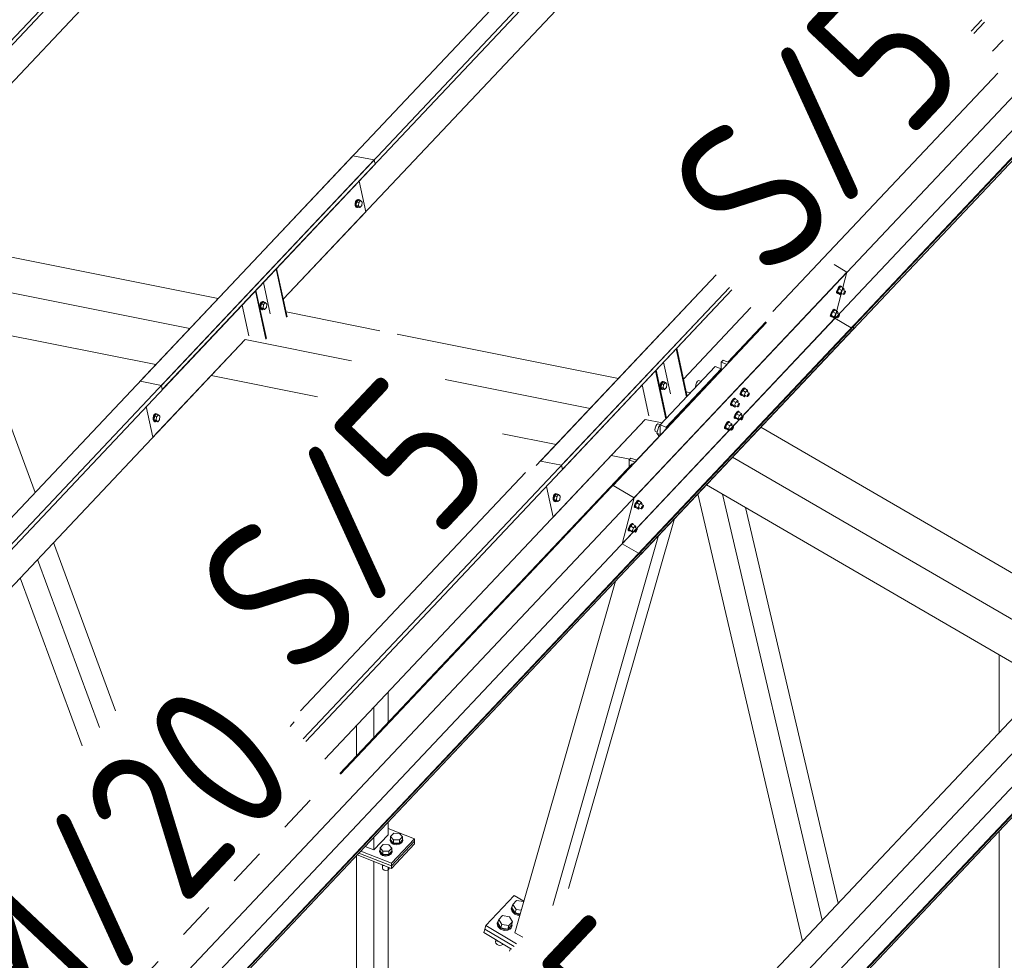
# Model space of a CAD drawing. Header units: millimetres. Extents: x -681 to 506, y -45 to 794.
# Tile 57 of 256: x -447 to -415, y 383 to 414. Entities that reach past the tile are written whole.
import ezdxf

# ---------------------------------------------------------------- set-up
doc = ezdxf.new("R2010")
doc.units = ezdxf.units.MM
doc.header["$LTSCALE"] = 0.6
doc.linetypes.add('XKITLINE00', pattern=[0])
doc.linetypes.add('XKITLINE02', pattern=[4, 2, -2])
for name, color, linetype, lineweight in [('Bolt', 7, 'Continuous', 0), ('Part', 2, 'Continuous', 0), ('PartMark', 3, 'Continuous', 0)]:
    doc.layers.add(name, color=color, linetype=linetype, lineweight=lineweight)
doc.styles.add('ISOCPEUR', font='ISOCPEUR.TTF')

msp = doc.modelspace()

# ---------------------------------------------------------------- linework, layer by layer
at = {"layer": 'Bolt', "color": 3, "linetype": 'XKITLINE00', "lineweight": 0}
for p, q in [((-435.681, 407.59), (-435.697, 407.523)), ((-435.697, 407.523), (-435.695, 407.459)), ((-435.649, 407.641), (-435.681, 407.59)), ((-435.674, 407.518), (-435.657, 407.585)), ((-435.671, 407.454), (-435.674, 407.518)), ((-435.65, 407.577), (-435.662, 407.464)), ((-435.657, 407.585), (-435.626, 407.636)), ((-435.59, 407.641), (-435.65, 407.577)), ((-435.65, 407.577), (-435.58, 407.563)), ((-435.611, 407.663), (-435.649, 407.641)), ((-435.626, 407.636), (-435.588, 407.658)), ((-435.611, 407.663), (-435.588, 407.658)), ((-435.592, 407.45), (-435.58, 407.563)), ((-435.59, 407.641), (-435.52, 407.627)), ((-435.588, 407.658), (-435.554, 407.645)), ((-435.58, 407.563), (-435.52, 407.627)), ((-435.554, 407.645), (-435.548, 407.632)), ((-435.52, 407.627), (-435.473, 407.577)), ((-435.473, 407.577), (-435.485, 407.463)), ((-435.695, 407.459), (-435.673, 407.414)), ((-435.673, 407.414), (-435.639, 407.401)), ((-435.65, 407.409), (-435.671, 407.454)), ((-435.662, 407.464), (-435.614, 407.414)), ((-435.662, 407.464), (-435.592, 407.45)), ((-435.616, 407.396), (-435.65, 407.409)), ((-435.639, 407.401), (-435.616, 407.396)), ((-435.593, 407.409), (-435.616, 407.396)), ((-435.614, 407.414), (-435.545, 407.4)), ((-435.545, 407.4), (-435.592, 407.45)), ((-435.485, 407.463), (-435.545, 407.4)), ((-420.052, 404.627), (-420.05, 404.663)), ((-420.052, 404.627), (-420.029, 404.614)), ((-420.029, 404.718), (-420.05, 404.663)), ((-419.995, 404.778), (-420.029, 404.718)), ((-420.029, 404.614), (-420.027, 404.649)), ((-420.012, 404.608), (-420.029, 404.614)), ((-420.027, 404.649), (-420.005, 404.705)), ((-419.97, 404.761), (-420.021, 404.656)), ((-419.928, 404.602), (-420.021, 404.656)), ((-420.021, 404.656), (-420.008, 404.617)), ((-420.003, 404.615), (-420.012, 404.608)), ((-420.008, 404.617), (-419.915, 404.564)), ((-420.005, 404.705), (-419.971, 404.765)), ((-419.957, 404.827), (-419.995, 404.778)), ((-419.971, 404.765), (-419.934, 404.813)), ((-419.907, 404.828), (-419.97, 404.761)), ((-419.877, 404.707), (-419.97, 404.761)), ((-419.925, 404.851), (-419.957, 404.827)), ((-419.934, 404.813), (-419.902, 404.838)), ((-419.928, 404.602), (-419.877, 404.707)), ((-419.928, 404.602), (-419.915, 404.564)), ((-419.909, 404.845), (-419.925, 404.851)), ((-419.915, 404.564), (-419.879, 404.602)), ((-419.909, 404.845), (-419.886, 404.832)), ((-419.907, 404.828), (-419.814, 404.774)), ((-419.902, 404.838), (-419.886, 404.832)), ((-419.9, 404.614), (-419.826, 404.571)), ((-419.886, 404.832), (-419.887, 404.816)), ((-419.814, 404.774), (-419.877, 404.707)), ((-419.829, 404.723), (-419.754, 404.68)), ((-419.826, 404.571), (-419.825, 404.589)), ((-419.825, 404.589), (-419.814, 404.617)), ((-419.801, 404.736), (-419.814, 404.774)), ((-419.814, 404.617), (-419.797, 404.647)), ((-419.812, 404.713), (-419.801, 404.736)), ((-419.783, 404.605), (-419.802, 404.58)), ((-419.797, 404.647), (-419.778, 404.671)), ((-419.766, 404.635), (-419.783, 404.605)), ((-419.778, 404.671), (-419.763, 404.683)), ((-419.756, 404.662), (-419.766, 404.635)), ((-419.763, 404.683), (-419.754, 404.68)), ((-419.754, 404.68), (-419.756, 404.662)), ((-438.78, 404.272), (-438.796, 404.205)), ((-438.748, 404.323), (-438.78, 404.272)), ((-438.773, 404.2), (-438.756, 404.267)), ((-438.756, 404.267), (-438.725, 404.318)), ((-438.689, 404.323), (-438.749, 404.259)), ((-438.711, 404.345), (-438.748, 404.323)), ((-438.725, 404.318), (-438.687, 404.34)), ((-438.711, 404.345), (-438.687, 404.34)), ((-438.689, 404.323), (-438.62, 404.309)), ((-438.687, 404.34), (-438.653, 404.327)), ((-438.679, 404.245), (-438.62, 404.309)), ((-438.653, 404.327), (-438.647, 404.314)), ((-438.62, 404.309), (-438.572, 404.259)), ((-419.818, 404.568), (-419.826, 404.571)), ((-419.802, 404.58), (-419.818, 404.568)), ((-438.796, 404.205), (-438.794, 404.141)), ((-438.794, 404.141), (-438.773, 404.096)), ((-438.771, 404.136), (-438.773, 404.2)), ((-438.773, 404.096), (-438.739, 404.083)), ((-438.749, 404.091), (-438.771, 404.136)), ((-438.749, 404.259), (-438.761, 404.146)), ((-438.761, 404.146), (-438.714, 404.096)), ((-438.761, 404.146), (-438.692, 404.132)), ((-438.749, 404.259), (-438.679, 404.245)), ((-438.715, 404.078), (-438.749, 404.091)), ((-438.739, 404.083), (-438.715, 404.078)), ((-438.692, 404.091), (-438.715, 404.078)), ((-438.714, 404.096), (-438.644, 404.082)), ((-438.692, 404.132), (-438.679, 404.245)), ((-438.644, 404.082), (-438.692, 404.132)), ((-438.584, 404.145), (-438.644, 404.082)), ((-438.572, 404.259), (-438.584, 404.145)), ((-420.226, 403.963), (-420.247, 403.907)), ((-420.192, 404.023), (-420.226, 403.963)), ((-420.224, 403.894), (-420.203, 403.949)), ((-420.168, 404.005), (-420.218, 403.9)), ((-420.203, 403.949), (-420.169, 404.009)), ((-420.154, 404.071), (-420.192, 404.023)), ((-420.169, 404.009), (-420.131, 404.058)), ((-420.104, 404.072), (-420.168, 404.005)), ((-420.075, 403.952), (-420.168, 404.005)), ((-420.123, 404.096), (-420.154, 404.071)), ((-420.131, 404.058), (-420.1, 404.082)), ((-420.125, 403.846), (-420.075, 403.952)), ((-420.106, 404.089), (-420.123, 404.096)), ((-420.106, 404.089), (-420.083, 404.076)), ((-420.104, 404.072), (-420.012, 404.019)), ((-420.1, 404.082), (-420.083, 404.076)), ((-420.083, 404.076), (-420.084, 404.061)), ((-420.012, 404.019), (-420.075, 403.952)), ((-420.026, 403.968), (-419.952, 403.925)), ((-419.999, 403.98), (-420.012, 404.019)), ((-420.009, 403.958), (-419.999, 403.98)), ((-420.25, 403.872), (-420.247, 403.907)), ((-420.25, 403.872), (-420.227, 403.858)), ((-420.227, 403.858), (-420.224, 403.894)), ((-420.21, 403.852), (-420.227, 403.858)), ((-420.125, 403.846), (-420.218, 403.9)), ((-420.218, 403.9), (-420.205, 403.862)), ((-420.201, 403.859), (-420.21, 403.852)), ((-420.205, 403.862), (-420.112, 403.808)), ((-420.125, 403.846), (-420.112, 403.808)), ((-420.112, 403.808), (-420.076, 403.846)), ((-420.098, 403.859), (-420.023, 403.816)), ((-420.023, 403.816), (-420.022, 403.833)), ((-420.015, 403.813), (-420.023, 403.816)), ((-420.022, 403.833), (-420.012, 403.861)), ((-419.999, 403.825), (-420.015, 403.813)), ((-420.012, 403.861), (-419.995, 403.891)), ((-419.981, 403.849), (-419.999, 403.825)), ((-419.995, 403.891), (-419.976, 403.915)), ((-419.964, 403.879), (-419.981, 403.849)), ((-419.976, 403.915), (-419.96, 403.928)), ((-419.953, 403.907), (-419.964, 403.879)), ((-419.96, 403.928), (-419.952, 403.925)), ((-419.952, 403.925), (-419.953, 403.907)), ((-425.74, 401.727), (-425.772, 401.675)), ((-425.748, 401.671), (-425.717, 401.722)), ((-425.681, 401.726), (-425.741, 401.663)), ((-425.702, 401.749), (-425.74, 401.727)), ((-425.717, 401.722), (-425.679, 401.744)), ((-425.702, 401.749), (-425.679, 401.744)), ((-425.681, 401.726), (-425.611, 401.713)), ((-425.679, 401.744), (-425.645, 401.731)), ((-425.671, 401.649), (-425.611, 401.713)), ((-425.645, 401.731), (-425.639, 401.718)), ((-425.611, 401.713), (-425.564, 401.662)), ((-424.563, 401.753), (-424.598, 401.702)), ((-424.528, 401.776), (-424.563, 401.753)), ((-424.528, 401.776), (-424.45, 401.745)), ((-424.499, 401.692), (-424.38, 401.819)), ((-424.38, 401.819), (-424.378, 401.819)), ((-425.772, 401.675), (-425.788, 401.609)), ((-425.788, 401.609), (-425.786, 401.544)), ((-425.786, 401.544), (-425.765, 401.5)), ((-425.765, 401.604), (-425.748, 401.671)), ((-425.762, 401.54), (-425.765, 401.604)), ((-425.765, 401.5), (-425.731, 401.486)), ((-425.741, 401.495), (-425.762, 401.54)), ((-425.741, 401.663), (-425.753, 401.549)), ((-425.753, 401.549), (-425.705, 401.499)), ((-425.753, 401.549), (-425.684, 401.536)), ((-425.741, 401.663), (-425.671, 401.649)), ((-425.707, 401.482), (-425.741, 401.495)), ((-425.731, 401.486), (-425.707, 401.482)), ((-425.684, 401.495), (-425.707, 401.482)), ((-425.705, 401.499), (-425.636, 401.485)), ((-425.684, 401.536), (-425.671, 401.649)), ((-425.636, 401.485), (-425.684, 401.536)), ((-425.576, 401.549), (-425.636, 401.485)), ((-425.564, 401.662), (-425.576, 401.549)), ((-424.623, 401.638), (-424.632, 401.577)), ((-424.632, 401.577), (-424.627, 401.555)), ((-424.598, 401.702), (-424.623, 401.638)), ((-424.5, 401.69), (-424.499, 401.692)), ((-424.499, 401.692), (-424.498, 401.692)), ((-423.156, 401.406), (-423.177, 401.351)), ((-423.122, 401.466), (-423.156, 401.406)), ((-423.154, 401.337), (-423.132, 401.392)), ((-423.097, 401.449), (-423.148, 401.343)), ((-423.132, 401.392), (-423.098, 401.452)), ((-423.084, 401.514), (-423.122, 401.466)), ((-423.098, 401.452), (-423.061, 401.501)), ((-423.034, 401.516), (-423.097, 401.449)), ((-423.004, 401.395), (-423.097, 401.449)), ((-423.053, 401.539), (-423.084, 401.514)), ((-423.061, 401.501), (-423.029, 401.525)), ((-423.055, 401.289), (-423.004, 401.395)), ((-423.036, 401.533), (-423.053, 401.539)), ((-423.036, 401.533), (-423.013, 401.519)), ((-423.034, 401.516), (-422.941, 401.462)), ((-423.029, 401.525), (-423.013, 401.519)), ((-423.013, 401.519), (-423.014, 401.504)), ((-422.941, 401.462), (-423.004, 401.395)), ((-422.956, 401.411), (-422.881, 401.368)), ((-422.928, 401.423), (-422.941, 401.462)), ((-422.939, 401.401), (-422.928, 401.423)), ((-423.473, 401.07), (-423.494, 401.015)), ((-423.439, 401.13), (-423.473, 401.07)), ((-423.414, 401.113), (-423.465, 401.008)), ((-423.449, 401.056), (-423.415, 401.116)), ((-423.401, 401.179), (-423.439, 401.13)), ((-423.415, 401.116), (-423.378, 401.165)), ((-423.351, 401.18), (-423.414, 401.113)), ((-423.321, 401.059), (-423.414, 401.113)), ((-423.37, 401.203), (-423.401, 401.179)), ((-423.378, 401.165), (-423.346, 401.19)), ((-423.353, 401.197), (-423.37, 401.203)), ((-423.353, 401.197), (-423.33, 401.183)), ((-423.351, 401.18), (-423.258, 401.126)), ((-423.346, 401.19), (-423.33, 401.183)), ((-423.33, 401.183), (-423.331, 401.168)), ((-423.258, 401.126), (-423.321, 401.059)), ((-423.273, 401.075), (-423.198, 401.032)), ((-423.245, 401.088), (-423.258, 401.126)), ((-423.256, 401.065), (-423.245, 401.088)), ((-423.179, 401.315), (-423.177, 401.351)), ((-423.179, 401.315), (-423.156, 401.302)), ((-423.156, 401.302), (-423.154, 401.337)), ((-423.139, 401.295), (-423.156, 401.302)), ((-423.055, 401.289), (-423.148, 401.343)), ((-423.148, 401.343), (-423.135, 401.305)), ((-423.13, 401.302), (-423.139, 401.295)), ((-423.135, 401.305), (-423.042, 401.251)), ((-423.055, 401.289), (-423.042, 401.251)), ((-423.042, 401.251), (-423.006, 401.289)), ((-423.027, 401.302), (-422.953, 401.259)), ((-422.953, 401.259), (-422.952, 401.277)), ((-422.945, 401.256), (-422.953, 401.259)), ((-422.952, 401.277), (-422.941, 401.304)), ((-422.929, 401.268), (-422.945, 401.256)), ((-422.941, 401.304), (-422.924, 401.334)), ((-422.91, 401.292), (-422.929, 401.268)), ((-422.924, 401.334), (-422.905, 401.359)), ((-422.893, 401.322), (-422.91, 401.292)), ((-422.905, 401.359), (-422.89, 401.371)), ((-422.883, 401.35), (-422.893, 401.322)), ((-422.89, 401.371), (-422.881, 401.368)), ((-422.881, 401.368), (-422.883, 401.35)), ((-423.496, 400.979), (-423.494, 401.015)), ((-423.496, 400.979), (-423.473, 400.966)), ((-423.473, 400.966), (-423.471, 401.001)), ((-423.457, 400.959), (-423.473, 400.966)), ((-423.471, 401.001), (-423.449, 401.056)), ((-423.372, 400.954), (-423.465, 401.008)), ((-423.465, 401.008), (-423.452, 400.969)), ((-423.447, 400.967), (-423.457, 400.959)), ((-423.452, 400.969), (-423.359, 400.915)), ((-423.372, 400.954), (-423.321, 401.059)), ((-423.372, 400.954), (-423.359, 400.915)), ((-423.359, 400.915), (-423.323, 400.954)), ((-423.344, 400.966), (-423.27, 400.923)), ((-423.281, 400.759), (-423.319, 400.71)), ((-423.232, 400.76), (-423.295, 400.693)), ((-423.25, 400.783), (-423.281, 400.759)), ((-423.27, 400.923), (-423.269, 400.941)), ((-423.262, 400.92), (-423.27, 400.923)), ((-423.269, 400.941), (-423.258, 400.968)), ((-423.246, 400.932), (-423.262, 400.92)), ((-423.258, 400.968), (-423.241, 400.998)), ((-423.258, 400.745), (-423.227, 400.77)), ((-423.233, 400.777), (-423.25, 400.783)), ((-423.227, 400.956), (-423.246, 400.932)), ((-423.241, 400.998), (-423.222, 401.023)), ((-423.233, 400.777), (-423.21, 400.764)), ((-423.232, 400.76), (-423.139, 400.706)), ((-423.21, 400.986), (-423.227, 400.956)), ((-423.227, 400.77), (-423.21, 400.764)), ((-423.222, 401.023), (-423.207, 401.035)), ((-423.21, 400.764), (-423.211, 400.748)), ((-423.2, 401.014), (-423.21, 400.986)), ((-423.207, 401.035), (-423.198, 401.032)), ((-423.198, 401.032), (-423.2, 401.014)), ((-442.252, 400.629), (-442.268, 400.562)), ((-442.268, 400.562), (-442.266, 400.498)), ((-442.266, 400.498), (-442.245, 400.453)), ((-442.22, 400.68), (-442.252, 400.629)), ((-442.245, 400.558), (-442.228, 400.624)), ((-442.242, 400.493), (-442.245, 400.558)), ((-442.245, 400.453), (-442.211, 400.44)), ((-442.221, 400.449), (-442.242, 400.493)), ((-442.221, 400.617), (-442.233, 400.503)), ((-442.233, 400.503), (-442.185, 400.453)), ((-442.233, 400.503), (-442.164, 400.489)), ((-442.228, 400.624), (-442.197, 400.676)), ((-442.161, 400.68), (-442.221, 400.617)), ((-442.221, 400.617), (-442.151, 400.603)), ((-442.187, 400.435), (-442.221, 400.449)), ((-442.182, 400.702), (-442.22, 400.68)), ((-442.211, 400.44), (-442.187, 400.435)), ((-442.197, 400.676), (-442.159, 400.698)), ((-442.164, 400.449), (-442.187, 400.435)), ((-442.185, 400.453), (-442.116, 400.439)), ((-442.182, 400.702), (-442.159, 400.698)), ((-442.164, 400.489), (-442.151, 400.603)), ((-442.116, 400.439), (-442.164, 400.489)), ((-442.161, 400.68), (-442.091, 400.666)), ((-442.159, 400.698), (-442.125, 400.685)), ((-442.151, 400.603), (-442.091, 400.666)), ((-442.125, 400.685), (-442.119, 400.672)), ((-442.056, 400.503), (-442.116, 400.439)), ((-442.091, 400.666), (-442.044, 400.616)), ((-442.044, 400.616), (-442.056, 400.503)), ((-423.567, 400.448), (-423.598, 400.423)), ((-423.575, 400.41), (-423.544, 400.434)), ((-423.55, 400.441), (-423.567, 400.448)), ((-423.55, 400.441), (-423.527, 400.428)), ((-423.544, 400.434), (-423.527, 400.428)), ((-423.527, 400.428), (-423.528, 400.412)), ((-423.377, 400.559), (-423.374, 400.595)), ((-423.377, 400.559), (-423.354, 400.546)), ((-423.353, 400.65), (-423.374, 400.595)), ((-423.354, 400.546), (-423.351, 400.582)), ((-423.337, 400.54), (-423.354, 400.546)), ((-423.319, 400.71), (-423.353, 400.65)), ((-423.351, 400.582), (-423.33, 400.637)), ((-423.295, 400.693), (-423.345, 400.588)), ((-423.252, 400.534), (-423.345, 400.588)), ((-423.345, 400.588), (-423.332, 400.55)), ((-423.328, 400.547), (-423.337, 400.54)), ((-423.332, 400.55), (-423.239, 400.496)), ((-423.33, 400.637), (-423.296, 400.697)), ((-423.296, 400.697), (-423.258, 400.745)), ((-423.202, 400.639), (-423.295, 400.693)), ((-423.252, 400.534), (-423.202, 400.639)), ((-423.252, 400.534), (-423.239, 400.496)), ((-423.239, 400.496), (-423.203, 400.534)), ((-423.225, 400.546), (-423.151, 400.503)), ((-423.139, 400.706), (-423.202, 400.639)), ((-423.153, 400.655), (-423.079, 400.612)), ((-423.151, 400.503), (-423.149, 400.521)), ((-423.142, 400.5), (-423.151, 400.503)), ((-423.149, 400.521), (-423.139, 400.549)), ((-423.126, 400.512), (-423.142, 400.5)), ((-423.126, 400.668), (-423.139, 400.706)), ((-423.139, 400.549), (-423.122, 400.579)), ((-423.136, 400.646), (-423.126, 400.668)), ((-423.108, 400.537), (-423.126, 400.512)), ((-423.122, 400.579), (-423.103, 400.603)), ((-423.091, 400.567), (-423.108, 400.537)), ((-423.103, 400.603), (-423.087, 400.615)), ((-423.08, 400.594), (-423.091, 400.567)), ((-423.087, 400.615), (-423.079, 400.612)), ((-423.079, 400.612), (-423.08, 400.594)), ((-425.949, 400.234), (-425.958, 400.173)), ((-425.958, 400.173), (-425.949, 400.132)), ((-425.923, 400.298), (-425.949, 400.234)), ((-425.949, 400.132), (-425.923, 400.121)), ((-425.889, 400.348), (-425.923, 400.298)), ((-425.923, 400.121), (-425.923, 400.122)), ((-425.923, 400.121), (-425.876, 400.103)), ((-425.854, 400.371), (-425.889, 400.348)), ((-425.825, 400.288), (-425.885, 400.071)), ((-425.854, 400.371), (-425.775, 400.34)), ((-425.705, 400.415), (-425.825, 400.288)), ((-425.825, 400.288), (-425.777, 400.269)), ((-425.705, 400.415), (-425.704, 400.414)), ((-423.694, 400.224), (-423.691, 400.259)), ((-423.694, 400.224), (-423.671, 400.21)), ((-423.67, 400.314), (-423.691, 400.259)), ((-423.671, 400.21), (-423.668, 400.246)), ((-423.654, 400.204), (-423.671, 400.21)), ((-423.636, 400.374), (-423.67, 400.314)), ((-423.668, 400.246), (-423.647, 400.301)), ((-423.612, 400.357), (-423.662, 400.252)), ((-423.569, 400.198), (-423.662, 400.252)), ((-423.662, 400.252), (-423.649, 400.214)), ((-423.645, 400.211), (-423.654, 400.204)), ((-423.649, 400.214), (-423.556, 400.16)), ((-423.647, 400.301), (-423.613, 400.361)), ((-423.598, 400.423), (-423.636, 400.374)), ((-423.613, 400.361), (-423.575, 400.41)), ((-423.549, 400.424), (-423.612, 400.357)), ((-423.519, 400.303), (-423.612, 400.357)), ((-423.569, 400.198), (-423.519, 400.303)), ((-423.569, 400.198), (-423.556, 400.16)), ((-423.556, 400.16), (-423.52, 400.198)), ((-423.549, 400.424), (-423.456, 400.37)), ((-423.542, 400.211), (-423.468, 400.167)), ((-423.456, 400.37), (-423.519, 400.303)), ((-423.47, 400.319), (-423.396, 400.276)), ((-423.468, 400.167), (-423.466, 400.185)), ((-423.459, 400.164), (-423.468, 400.167)), ((-423.466, 400.185), (-423.456, 400.213)), ((-423.444, 400.177), (-423.459, 400.164)), ((-423.443, 400.332), (-423.456, 400.37)), ((-423.456, 400.213), (-423.439, 400.243)), ((-423.453, 400.31), (-423.443, 400.332)), ((-423.425, 400.201), (-423.444, 400.177)), ((-423.439, 400.243), (-423.42, 400.267)), ((-423.408, 400.231), (-423.425, 400.201)), ((-423.42, 400.267), (-423.404, 400.279)), ((-423.397, 400.259), (-423.408, 400.231)), ((-423.404, 400.279), (-423.396, 400.276)), ((-423.396, 400.276), (-423.397, 400.259)), ((-425.885, 400.071), (-425.825, 399.981)), ((-425.885, 400.071), (-425.777, 400.029)), ((-425.825, 399.981), (-425.801, 399.972)), ((-429.244, 398.033), (-429.26, 397.966)), ((-429.26, 397.966), (-429.258, 397.902)), ((-429.258, 397.902), (-429.237, 397.857)), ((-429.212, 398.084), (-429.244, 398.033)), ((-429.237, 397.961), (-429.22, 398.028)), ((-429.234, 397.897), (-429.237, 397.961)), ((-429.213, 397.852), (-429.234, 397.897)), ((-429.213, 398.02), (-429.225, 397.907)), ((-429.225, 397.907), (-429.177, 397.857)), ((-429.225, 397.907), (-429.155, 397.893)), ((-429.22, 398.028), (-429.189, 398.079)), ((-429.153, 398.084), (-429.213, 398.02)), ((-429.213, 398.02), (-429.143, 398.006)), ((-429.174, 398.106), (-429.212, 398.084)), ((-429.189, 398.079), (-429.151, 398.101)), ((-429.174, 398.106), (-429.151, 398.101)), ((-429.155, 397.893), (-429.143, 398.006)), ((-429.108, 397.843), (-429.155, 397.893)), ((-429.153, 398.084), (-429.083, 398.07)), ((-429.151, 398.101), (-429.117, 398.088)), ((-429.143, 398.006), (-429.083, 398.07)), ((-429.117, 398.088), (-429.111, 398.075)), ((-429.048, 397.906), (-429.108, 397.843)), ((-429.083, 398.07), (-429.036, 398.02)), ((-429.036, 398.02), (-429.048, 397.906)), ((-426.528, 397.866), (-426.566, 397.817)), ((-426.478, 397.867), (-426.541, 397.8)), ((-426.497, 397.891), (-426.528, 397.866)), ((-426.505, 397.853), (-426.473, 397.877)), ((-426.48, 397.884), (-426.497, 397.891)), ((-426.48, 397.884), (-426.457, 397.871)), ((-426.478, 397.867), (-426.385, 397.813)), ((-426.473, 397.877), (-426.457, 397.871)), ((-426.457, 397.871), (-426.458, 397.856)), ((-429.237, 397.857), (-429.203, 397.844)), ((-429.179, 397.839), (-429.213, 397.852)), ((-429.203, 397.844), (-429.179, 397.839)), ((-429.156, 397.852), (-429.179, 397.839)), ((-429.177, 397.857), (-429.108, 397.843)), ((-426.623, 397.667), (-426.621, 397.702)), ((-426.623, 397.667), (-426.6, 397.653)), ((-426.6, 397.757), (-426.621, 397.702)), ((-426.566, 397.817), (-426.6, 397.757)), ((-426.6, 397.653), (-426.598, 397.689)), ((-426.584, 397.647), (-426.6, 397.653)), ((-426.598, 397.689), (-426.577, 397.744)), ((-426.541, 397.8), (-426.592, 397.695)), ((-426.499, 397.641), (-426.592, 397.695)), ((-426.592, 397.695), (-426.579, 397.657)), ((-426.574, 397.654), (-426.584, 397.647)), ((-426.579, 397.657), (-426.486, 397.603)), ((-426.577, 397.744), (-426.543, 397.804)), ((-426.543, 397.804), (-426.505, 397.853)), ((-426.448, 397.746), (-426.541, 397.8)), ((-426.499, 397.641), (-426.448, 397.746)), ((-426.499, 397.641), (-426.486, 397.603)), ((-426.486, 397.603), (-426.45, 397.641)), ((-426.471, 397.654), (-426.397, 397.611)), ((-426.385, 397.813), (-426.448, 397.746)), ((-426.4, 397.763), (-426.325, 397.719)), ((-426.397, 397.611), (-426.396, 397.628)), ((-426.389, 397.607), (-426.397, 397.611)), ((-426.396, 397.628), (-426.385, 397.656)), ((-426.373, 397.62), (-426.389, 397.607)), ((-426.372, 397.775), (-426.385, 397.813)), ((-426.385, 397.656), (-426.368, 397.686)), ((-426.383, 397.753), (-426.372, 397.775)), ((-426.354, 397.644), (-426.373, 397.62)), ((-426.368, 397.686), (-426.349, 397.71)), ((-426.337, 397.674), (-426.354, 397.644)), ((-426.349, 397.71), (-426.334, 397.723)), ((-426.327, 397.702), (-426.337, 397.674)), ((-426.334, 397.723), (-426.325, 397.719)), ((-426.325, 397.719), (-426.327, 397.702)), ((-426.821, 396.911), (-426.818, 396.947)), ((-426.821, 396.911), (-426.798, 396.898)), ((-426.797, 397.002), (-426.818, 396.947)), ((-426.798, 396.898), (-426.795, 396.933)), ((-426.763, 397.062), (-426.797, 397.002)), ((-426.795, 396.933), (-426.774, 396.988)), ((-426.739, 397.045), (-426.789, 396.94)), ((-426.696, 396.886), (-426.789, 396.94)), ((-426.789, 396.94), (-426.776, 396.901)), ((-426.774, 396.988), (-426.74, 397.048)), ((-426.725, 397.111), (-426.763, 397.062)), ((-426.74, 397.048), (-426.702, 397.097)), ((-426.676, 397.112), (-426.739, 397.045)), ((-426.646, 396.991), (-426.739, 397.045)), ((-426.694, 397.135), (-426.725, 397.111)), ((-426.702, 397.097), (-426.671, 397.122)), ((-426.696, 396.886), (-426.646, 396.991)), ((-426.677, 397.129), (-426.694, 397.135)), ((-426.677, 397.129), (-426.654, 397.115)), ((-426.676, 397.112), (-426.583, 397.058)), ((-426.671, 397.122), (-426.654, 397.115)), ((-426.654, 397.115), (-426.655, 397.1)), ((-426.583, 397.058), (-426.646, 396.991)), ((-426.597, 397.007), (-426.523, 396.964)), ((-426.57, 397.02), (-426.583, 397.058)), ((-426.583, 396.9), (-426.566, 396.93)), ((-426.58, 396.997), (-426.57, 397.02)), ((-426.566, 396.93), (-426.547, 396.955)), ((-426.535, 396.919), (-426.552, 396.889)), ((-426.547, 396.955), (-426.531, 396.967)), ((-426.524, 396.946), (-426.535, 396.919)), ((-426.531, 396.967), (-426.523, 396.964)), ((-426.523, 396.964), (-426.524, 396.946)), ((-426.781, 396.891), (-426.798, 396.898)), ((-426.772, 396.899), (-426.781, 396.891)), ((-426.776, 396.901), (-426.683, 396.847)), ((-426.696, 396.886), (-426.683, 396.847)), ((-426.683, 396.847), (-426.647, 396.886)), ((-426.669, 396.898), (-426.595, 396.855)), ((-426.595, 396.855), (-426.593, 396.873)), ((-426.586, 396.852), (-426.595, 396.855)), ((-426.593, 396.873), (-426.583, 396.9)), ((-426.571, 396.864), (-426.586, 396.852)), ((-426.552, 396.889), (-426.571, 396.864)), ((-434.543, 386.96), (-434.444, 387.066)), ((-434.444, 387.066), (-434.251, 387.063)), ((-434.251, 387.063), (-434.159, 386.955)), ((-434.889, 386.594), (-434.789, 386.7)), ((-434.789, 386.7), (-434.597, 386.697)), ((-434.597, 386.697), (-434.504, 386.589)), ((-434.556, 386.854), (-434.543, 386.883)), ((-434.531, 386.788), (-434.556, 386.854)), ((-434.556, 386.829), (-434.556, 386.854)), ((-434.531, 386.762), (-434.556, 386.829)), ((-434.543, 386.854), (-434.543, 386.96)), ((-434.451, 386.852), (-434.543, 386.96)), ((-434.451, 386.746), (-434.543, 386.854)), ((-434.458, 386.738), (-434.531, 386.788)), ((-434.531, 386.762), (-434.458, 386.713)), ((-434.355, 386.719), (-434.458, 386.738)), ((-434.458, 386.713), (-434.355, 386.694)), ((-434.451, 386.746), (-434.451, 386.852)), ((-434.258, 386.849), (-434.451, 386.852)), ((-434.451, 386.746), (-434.258, 386.743)), ((-434.252, 386.735), (-434.355, 386.719)), ((-434.355, 386.694), (-434.252, 386.71)), ((-434.159, 386.955), (-434.258, 386.849)), ((-434.258, 386.743), (-434.159, 386.849)), ((-434.258, 386.743), (-434.258, 386.849)), ((-434.175, 386.783), (-434.252, 386.735)), ((-434.252, 386.71), (-434.175, 386.757)), ((-434.145, 386.848), (-434.175, 386.783)), ((-434.175, 386.757), (-434.145, 386.823)), ((-434.159, 386.849), (-434.159, 386.955)), ((-434.159, 386.883), (-434.145, 386.848)), ((-434.145, 386.823), (-434.145, 386.848)), ((-434.902, 386.488), (-434.889, 386.517)), ((-434.877, 386.421), (-434.902, 386.488)), ((-434.902, 386.462), (-434.902, 386.488)), ((-434.877, 386.396), (-434.902, 386.462)), ((-434.889, 386.488), (-434.889, 386.594)), ((-434.797, 386.486), (-434.889, 386.594)), ((-434.797, 386.379), (-434.889, 386.488)), ((-434.803, 386.372), (-434.877, 386.421)), ((-434.877, 386.396), (-434.803, 386.346)), ((-434.701, 386.353), (-434.803, 386.372)), ((-434.803, 386.346), (-434.701, 386.327)), ((-434.797, 386.379), (-434.797, 386.486)), ((-434.604, 386.483), (-434.797, 386.486)), ((-434.797, 386.379), (-434.604, 386.376)), ((-434.598, 386.369), (-434.701, 386.353)), ((-434.701, 386.327), (-434.598, 386.344)), ((-434.504, 386.589), (-434.604, 386.483)), ((-434.604, 386.376), (-434.604, 386.483)), ((-434.604, 386.376), (-434.504, 386.482)), ((-434.521, 386.416), (-434.598, 386.369)), ((-434.598, 386.344), (-434.521, 386.391)), ((-434.491, 386.482), (-434.521, 386.416)), ((-434.521, 386.391), (-434.491, 386.457)), ((-434.504, 386.482), (-434.504, 386.589)), ((-434.504, 386.516), (-434.491, 386.482)), ((-434.491, 386.457), (-434.491, 386.482)), ((-434.815, 386.043), (-434.797, 386.022)), ((-434.808, 385.933), (-434.808, 386.035)), ((-434.797, 386.022), (-434.797, 386.036)), ((-434.794, 385.897), (-434.808, 385.933)), ((-434.797, 386.022), (-434.759, 386.021)), ((-434.794, 385.897), (-434.754, 385.871)), ((-434.754, 385.871), (-434.699, 385.86)), ((-434.699, 385.86), (-434.643, 385.869)), ((-434.643, 385.869), (-434.602, 385.895)), ((-434.602, 385.895), (-434.586, 385.93)), ((-434.586, 385.93), (-434.586, 385.953)), ((-430.602, 384.644), (-430.57, 384.756)), ((-430.57, 384.756), (-430.45, 384.883)), ((-430.463, 384.593), (-430.57, 384.756)), ((-430.45, 384.883), (-430.223, 384.847)), ((-430.217, 384.838), (-430.223, 384.847)), ((-430.623, 384.616), (-430.615, 384.646)), ((-430.623, 384.616), (-430.595, 384.523)), ((-430.615, 384.646), (-430.579, 384.73)), ((-430.587, 384.552), (-430.615, 384.646)), ((-430.495, 384.481), (-430.602, 384.644)), ((-430.595, 384.523), (-430.51, 384.444)), ((-430.502, 384.474), (-430.587, 384.552)), ((-430.579, 384.73), (-430.577, 384.731)), ((-430.51, 384.444), (-430.392, 384.401)), ((-430.383, 384.431), (-430.502, 384.474)), ((-430.495, 384.481), (-430.463, 384.593)), ((-430.327, 384.454), (-430.495, 384.481)), ((-430.295, 384.566), (-430.463, 384.593)), ((-430.333, 384.433), (-430.383, 384.431)), ((-431.085, 384.128), (-431.076, 384.158)), ((-431.085, 384.128), (-431.056, 384.034)), ((-431.076, 384.158), (-431.04, 384.241)), ((-431.048, 384.064), (-431.076, 384.158)), ((-431.063, 384.156), (-431.031, 384.267)), ((-431.063, 384.156), (-430.956, 383.993)), ((-431.04, 384.241), (-431.038, 384.242)), ((-431.031, 384.267), (-430.911, 384.394)), ((-430.924, 384.105), (-431.031, 384.267)), ((-430.956, 383.993), (-430.924, 384.105)), ((-430.697, 384.069), (-430.924, 384.105)), ((-430.911, 384.394), (-430.684, 384.358)), ((-430.578, 384.195), (-430.697, 384.069)), ((-430.684, 384.358), (-430.578, 384.195)), ((-430.61, 384.084), (-430.578, 384.195)), ((-430.604, 384.105), (-430.596, 384.081)), ((-430.392, 384.401), (-430.342, 384.403)), ((-431.056, 384.034), (-430.972, 383.955)), ((-430.963, 383.985), (-431.048, 384.064)), ((-430.972, 383.955), (-430.853, 383.913)), ((-430.844, 383.942), (-430.963, 383.985)), ((-430.956, 383.993), (-430.73, 383.957)), ((-430.853, 383.913), (-430.732, 383.917)), ((-430.723, 383.947), (-430.844, 383.942)), ((-430.732, 383.917), (-430.641, 383.968)), ((-430.73, 383.957), (-430.61, 384.084)), ((-430.73, 383.957), (-430.697, 384.069)), ((-430.633, 383.998), (-430.723, 383.947)), ((-430.641, 383.968), (-430.605, 384.052)), ((-430.596, 384.081), (-430.633, 383.998)), ((-430.605, 384.052), (-430.596, 384.081)), ((-431.138, 383.543), (-431.119, 383.609)), ((-431.138, 383.543), (-431.123, 383.492)), ((-431.123, 383.492), (-431.076, 383.449)), ((-431.078, 383.567), (-431.097, 383.596)), ((-431.078, 383.567), (-431.074, 383.582)), ((-431.038, 383.561), (-431.078, 383.567)), ((-430.896, 383.456), (-430.889, 383.472)), ((-431.076, 383.449), (-431.012, 383.426)), ((-431.012, 383.426), (-430.946, 383.429)), ((-430.946, 383.429), (-430.896, 383.456))]:
    msp.add_line(p, q, dxfattribs=at)
at = {"layer": 'Part', "color": 2, "linetype": 'XKITLINE00', "lineweight": 0}
for p, q in [((-455.005, 404.215), (-415.809, 445.735)), ((-454.975, 404.079), (-415.779, 445.599)), ((-441.997, 401.619), (-402.801, 443.139)), ((-441.967, 401.482), (-402.771, 443.002)), ((-451.041, 407.019), (-420.002, 439.897)), ((-426.626, 397.97), (-387.43, 439.49)), ((-387.821, 437.994), (-427.017, 396.474)), ((-426.426, 396.114), (-387.23, 437.634)), ((-387.219, 437.758), (-426.415, 396.238)), ((-387.2, 437.747), (-426.397, 396.227)), ((-438.033, 404.422), (-406.994, 437.301)), ((-442.684, 401.756), (-427.017, 418.352)), ((-415.669, 413.131), (-415.325, 413.496)), ((-415.586, 413.052), (-415.241, 413.417)), ((-414.973, 412.474), (-414.629, 412.838)), ((-451.434, 392.487), (-435.767, 409.083)), ((-435.08, 408.946), (-435.767, 409.083)), ((-474.276, 367.426), (-435.08, 408.946)), ((-474.246, 367.29), (-435.05, 408.809)), ((-435.05, 408.809), (-435.08, 408.946)), ((-435.354, 407.26), (-435.57, 408.258)), ((-438.033, 404.422), (-435.354, 407.26)), ((-450.95, 406.601), (-440.147, 404.444)), ((-452.281, 405.705), (-441.069, 403.467)), ((-458.905, 363.777), (-419.709, 405.297)), ((-437.926, 403.834), (-438.267, 405.402)), ((-437.909, 403.852), (-438.249, 405.42)), ((-420.13, 405.542), (-419.709, 405.297)), ((-419.709, 405.297), (-420.1, 403.801)), ((-438.456, 403.94), (-438.679, 404.966)), ((-429.812, 399.015), (-423.964, 405.211)), ((-429.676, 399.16), (-423.964, 405.211)), ((-438.601, 403.12), (-438.941, 404.688)), ((-438.583, 403.138), (-438.924, 404.706)), ((-437.383, 390.131), (-423.532, 404.803)), ((-437.299, 390.052), (-423.448, 404.724)), ((-428.989, 399.023), (-423.532, 404.803)), ((-428.959, 398.886), (-423.448, 404.724)), ((-453.387, 404.534), (-442.175, 402.296)), ((-439.158, 403.231), (-439.375, 404.228)), ((-437.942, 404.004), (-434.892, 403.395)), ((-425.025, 401.826), (-422.835, 404.146)), ((-425.025, 401.826), (-422.835, 404.146)), ((-420.1, 403.801), (-459.296, 362.281)), ((-422.32, 403.659), (-436.171, 388.987)), ((-422.32, 403.659), (-427.313, 398.369)), ((-422.345, 403.683), (-423.581, 402.374)), ((-419.567, 403.492), (-420.1, 403.801)), ((-458.705, 361.921), (-419.509, 403.441)), ((-419.498, 403.565), (-458.694, 362.045)), ((-419.48, 403.554), (-458.676, 362.034)), ((-446.102, 398.136), (-448.073, 403.473)), ((-419.509, 403.441), (-419.48, 403.554)), ((-419.48, 403.554), (-419.498, 403.565)), ((-470.312, 370.23), (-439.273, 403.108)), ((-442.271, 399.933), (-439.273, 403.108)), ((-439.273, 403.109), (-435.814, 402.418)), ((-434.334, 403.284), (-427.139, 401.848)), ((-424.92, 401.245), (-425.259, 402.806)), ((-424.903, 401.263), (-425.241, 402.824)), ((-425.448, 401.343), (-425.671, 402.369)), ((-423.794, 402.373), (-423.736, 402.434)), ((-423.794, 402.153), (-423.794, 402.373)), ((-423.794, 402.373), (-423.604, 402.299)), ((-423.736, 402.434), (-423.546, 402.36)), ((-425.594, 400.531), (-425.933, 402.091)), ((-425.577, 400.549), (-425.916, 402.11)), ((-423.99, 402.229), (-425.777, 400.337)), ((-425.587, 400.262), (-423.8, 402.155)), ((-423.8, 402.155), (-425.587, 400.263)), ((-423.8, 402.155), (-423.99, 402.229)), ((-423.8, 402.155), (-423.756, 402.138)), ((-441.997, 401.619), (-442.684, 401.756)), ((-440.379, 401.937), (-436.92, 401.247)), ((-432.774, 401.812), (-428.061, 400.871)), ((-441.997, 401.619), (-441.967, 401.482)), ((-426.15, 400.635), (-426.367, 401.632)), ((-424.934, 401.408), (-424.793, 401.38)), ((-442.487, 400.931), (-442.271, 399.933)), ((-436.686, 389.473), (-426.265, 400.512)), ((-429.263, 397.337), (-426.265, 400.512)), ((-426.265, 400.512), (-425.715, 400.403)), ((-425.777, 400.337), (-425.587, 400.262)), ((-425.777, 399.996), (-425.777, 400.337)), ((-425.587, 400.263), (-425.543, 400.245)), ((-425.587, 400.198), (-425.587, 400.262)), ((-425.587, 400.198), (-425.587, 400.262)), ((-422.507, 400.266), (-411.447, 393.846)), ((-430.904, 400.046), (-429.167, 399.699)), ((-428.989, 399.023), (-429.676, 399.16)), ((-427.371, 399.341), (-426.77, 399.221)), ((-426.791, 399.198), (-426.734, 399.259)), ((-426.791, 398.973), (-426.791, 399.198)), ((-426.791, 399.198), (-426.601, 399.124)), ((-426.734, 399.259), (-426.543, 399.185)), ((-423.429, 399.289), (-412.369, 392.869)), ((-426.695, 399.075), (-436.196, 389.011)), ((-428.989, 399.023), (-428.959, 398.886)), ((-426.66, 399.062), (-426.695, 399.075)), ((-429.479, 398.335), (-429.263, 397.337)), ((-427.313, 398.369), (-426.626, 397.97)), ((-424.278, 398.389), (-413.218, 391.969)), ((-426.626, 397.97), (-427.017, 396.474)), ((-421.15, 383.567), (-424.552, 398.099)), ((-420.512, 384.244), (-423.751, 398.083)), ((-407.388, 398.145), (-423.055, 381.549)), ((-445.897, 356.226), (-406.701, 397.746)), ((-419.993, 384.793), (-423.002, 397.649)), ((-428.756, 385.27), (-425.314, 397.292)), ((-429.275, 384.721), (-425.833, 396.742)), ((-443.485, 391.051), (-445.502, 396.511)), ((-427.017, 396.474), (-426.484, 396.165)), ((-407.092, 396.25), (-446.288, 354.73)), ((-444.004, 390.501), (-446.02, 395.961)), ((-406.49, 396.014), (-445.686, 354.494)), ((-406.472, 396.003), (-445.668, 354.483)), ((-426.397, 396.227), (-426.426, 396.114)), ((-426.415, 396.238), (-426.397, 396.227)), ((-445.697, 354.37), (-406.501, 395.89)), ((-444.567, 389.904), (-446.584, 395.364)), ((-427.233, 395.259), (-430.503, 383.838)), ((-414.762, 390.334), (-414.762, 392.865)), ((-434.626, 390.675), (-434.626, 391.656)), ((-435.087, 390.186), (-435.087, 391.167)), ((-437.815, 390.539), (-437.675, 390.687)), ((-435.657, 389.582), (-435.657, 390.564)), ((-434.626, 387.016), (-434.626, 387.428)), ((-434.626, 387.016), (-435.087, 386.528)), ((-433.769, 386.891), (-434.626, 387.225)), ((-414.762, 378.6), (-414.762, 387.139)), ((-435.087, 386.528), (-435.087, 386.94)), ((-433.769, 386.891), (-434.519, 386.097)), ((-433.769, 386.806), (-434.519, 386.012)), ((-433.769, 386.806), (-434.519, 386.012)), ((-433.769, 386.721), (-434.519, 385.927)), ((-433.769, 386.806), (-433.769, 386.891)), ((-433.769, 386.721), (-433.769, 386.806)), ((-434.519, 385.927), (-435.633, 386.362)), ((-435.574, 386.424), (-434.519, 386.012)), ((-434.519, 386.012), (-435.574, 386.424)), ((-435.515, 386.486), (-434.519, 386.097)), ((-435.087, 386.528), (-435.371, 386.639)), ((-435.657, 377.961), (-435.657, 386.336)), ((-435.087, 378.565), (-435.087, 386.149)), ((-434.519, 386.097), (-434.519, 386.012)), ((-434.626, 379.053), (-434.626, 385.969)), ((-434.519, 386.012), (-434.519, 385.927)), ((-431.446, 384.066), (-430.523, 385.043)), ((-430.523, 385.043), (-430.212, 384.857)), ((-431.478, 383.955), (-431.51, 383.843)), ((-431.51, 383.843), (-430.611, 383.306)), ((-431.446, 384.066), (-431.478, 383.955)), ((-431.478, 383.955), (-430.532, 383.39)), ((-431.478, 383.955), (-430.532, 383.39)), ((-431.446, 384.066), (-430.453, 383.474)), ((-430.503, 383.838), (-430.251, 383.687)), ((-430.675, 383.238), (-430.649, 383.329))]:
    msp.add_line(p, q, dxfattribs=at)
at = {"layer": 'PartMark', "color": 1, "linetype": 'XKITLINE00', "lineweight": 0}
for p, q in [((-422.118, 404.019), (-414.805, 411.765)), ((-437.473, 391.047), (-430.16, 398.793))]:
    msp.add_line(p, q, dxfattribs=at)
at = {"layer": 'PartMark', "color": 1, "linetype": 'XKITLINE02', "lineweight": 0}
msp.add_line((-446.216, 378.543), (-436.543, 388.789), dxfattribs=at)

# ---------------------------------------------------------------- texts
at = {"layer": 'PartMark', "color": 1, "style": 'ISOCPEUR', "width": 0.85}
for s, p in [('S/5', (-422.142, 404.867)), ('S/5', (-437.497, 391.895)), ('M/20', (-446.241, 379.391)), ('S/5', (-430.74, 374.429))]:
    msp.add_text(s, height=5, rotation=46.6502, dxfattribs=at).set_placement(p)

doc.saveas('drawing.dxf')
